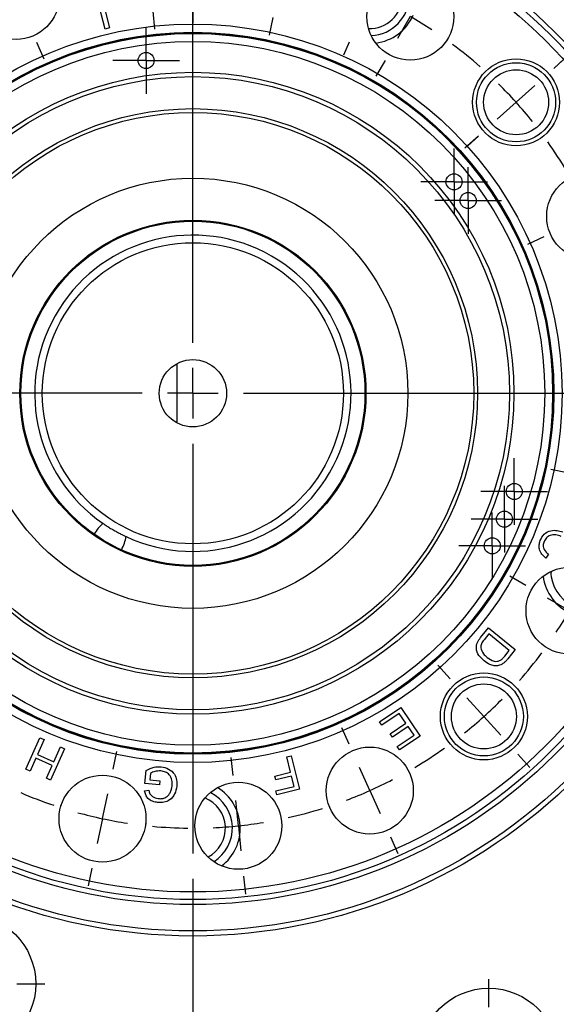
# Model space of a CAD drawing. Header units: inches. Extents: x 0.4 to 16.6, y 0.2 to 10.8.
# Tile 5 of 18: x 3.7 to 4.7, y 5.3 to 7.3. Entities that reach past the tile are written whole.
import ezdxf

# ---------------------------------------------------------------- set-up
doc = ezdxf.new("R2010")
doc.units = ezdxf.units.IN
doc.header["$MEASUREMENT"] = 0
doc.layers.add('SLD-0', color=7, linetype='Continuous', lineweight=25)
doc.styles.add('SLDTEXTSTYLE0', font='TXT', dxfattribs={"width": 0.75})
doc.dimstyles.new('SLDDIMSTYLE0', dxfattribs={"dimtxt": 0.145833, "dimasz": 0.13, "dimexe": 0, "dimexo": 0.0625, "dimgap": 0.036458, "dimtad": 0, "dimtih": 1, "dimtoh": 1, "dimdec": 1, "dimlfac": 2, "dimrnd": 1e-09, "dimzin": 12, "dimdsep": 46, "dimtxsty": 'SLDTEXTSTYLE0', "dimsah": 1, "dimcen": 0.09, "dimadec": 0, "dimazin": 3, "dimtfac": 1, "dimtdec": 1, "dimtofl": 0, "dimtmove": 0, "dimatfit": 3, "dimfxl": 0, "dimfrac": 2, "dimtolj": 1, "dimtzin": 12, "dimarcsym": 0})
doc.dimstyles.new('SLDDIMSTYLE1', dxfattribs={"dimtxt": 0.145833, "dimasz": 0.13, "dimexe": 0, "dimexo": 0.0625, "dimgap": 0.036458, "dimtad": 0, "dimtih": 1, "dimtoh": 1, "dimdec": 1, "dimlfac": 2, "dimrnd": 1e-09, "dimzin": 4, "dimdsep": 46, "dimtxsty": 'SLDTEXTSTYLE0', "dimsah": 1, "dimcen": 0.09, "dimadec": 0, "dimazin": 1, "dimtfac": 1, "dimtdec": 1, "dimtmove": 0, "dimatfit": 0, "dimfxl": 0, "dimfrac": 2, "dimtolj": 1, "dimtzin": 12, "dimarcsym": 0})

# ---------------------------------------------------------------- blocks, each defined once
blk = doc.blocks.new('_D')
at = {"layer": 'SLD-0', "color": 7}
for p, q in [((4.0799, 8.0255), (7.4722, 8.0255)), ((7.3472, 8.0255), (7.3472, 6.3613)), ((7.1856, 6.1), (7.1412, 6.1)), ((7.1412, 6.1), (7.1412, 5.8683)), ((7.5089, 6.1), (7.5532, 6.1)), ((7.5532, 6.1), (7.5532, 5.8683)), ((7.1412, 5.8683), (7.1856, 5.8683)), ((7.5532, 5.8683), (7.5089, 5.8683)), ((7.3472, 4.3571), (7.3472, 5.8388)), ((6.2698, 4.3571), (7.4722, 4.3571))]:
    blk.add_line(p, q, dxfattribs=at)
for points in [[(7.3472, 8.0255), (7.3272, 7.8955), (7.3672, 7.8955)], [(7.3472, 4.3571), (7.3672, 4.4871), (7.3272, 4.4871)]]:
    blk.add_solid(points, dxfattribs=at)
at = {"layer": 'SLD-0', "color": 7, "char_height": 0.14583, "attachment_point": 1, "style": 'SLDTEXTSTYLE0'}
for s, insert in [('7.3', (7.2126, 6.3176)), ('186', (7.1856, 6.0563))]:
    blk.add_mtext(s, dxfattribs=dict(at, insert=insert))
blk = doc.blocks.new('_D_4')
at = {"layer": 'SLD-0', "color": 7}
for p, q in [((4.0299, 5.5686), (4.0299, 3.8371)), ((4.5142, 4.4219), (4.5142, 3.8371)), ((4.0299, 3.9621), (3.7799, 3.9621)), ((4.1485, 3.9621), (4.1041, 3.9621)), ((4.1041, 3.9621), (4.1041, 3.7304)), ((4.364, 3.9621), (4.4084, 3.9621)), ((4.4084, 3.9621), (4.4084, 3.7304)), ((4.5142, 3.9621), (4.7642, 3.9621)), ((4.1041, 3.7304), (4.1485, 3.7304)), ((4.4084, 3.7304), (4.364, 3.7304))]:
    blk.add_line(p, q, dxfattribs=at)
for points in [[(4.0299, 3.9621), (3.8999, 3.9821), (3.8999, 3.9421)], [(4.5142, 3.9621), (4.6442, 3.9421), (4.6442, 3.9821)]]:
    blk.add_solid(points, dxfattribs=at)
at = {"layer": 'SLD-0', "color": 7, "char_height": 0.14583, "attachment_point": 1, "style": 'SLDTEXTSTYLE0'}
for s, insert in [('1.0', (4.1216, 4.1796)), ('25', (4.1485, 3.9184))]:
    blk.add_mtext(s, dxfattribs=dict(at, insert=insert))
blk = doc.blocks.new('SW_CENTERMARKSYMBOL_2')
at = {"layer": 'SLD-0', "color": 0}
for p, q in [((0, 0.05), (0, 0.065875)), ((0, 0), (0, 0.05)), ((-0.05, 0), (-0.065875, 0)), ((0, 0), (-0.05, 0)), ((0, 0), (0, -0.05)), ((0, 0), (0.05, 0)), ((0.05, 0), (0.065875, 0)), ((0, -0.05), (0, -0.065875))]:
    blk.add_line(p, q, dxfattribs=at)
blk = doc.blocks.new('SW_CENTERMARKSYMBOL_3')
at = {"layer": 'SLD-0', "color": 0}
for p, q in [((0, 0.05), (0, 0.065875)), ((0, 0), (0, 0.05)), ((-0.05, 0), (-0.065875, 0)), ((0, 0), (-0.05, 0)), ((0, 0), (0, -0.05)), ((0, 0), (0.05, 0)), ((0.05, 0), (0.065875, 0)), ((0, -0.05), (0, -0.065875))]:
    blk.add_line(p, q, dxfattribs=at)
blk = doc.blocks.new('SW_CENTERMARKSYMBOL_4')
at = {"layer": 'SLD-0', "color": 0}
for p, q in [((0, 0.05), (0, 0.065875)), ((0, 0), (0, 0.05)), ((-0.05, 0), (-0.065875, 0)), ((0, 0), (-0.05, 0)), ((0, 0), (0, -0.05)), ((0, 0), (0.05, 0)), ((0.05, 0), (0.065875, 0)), ((0, -0.05), (0, -0.065875))]:
    blk.add_line(p, q, dxfattribs=at)
blk = doc.blocks.new('SW_CENTERMARKSYMBOL_5')
at = {"layer": 'SLD-0', "color": 0}
for p, q in [((0, 0.05), (0, 0.065875)), ((0, 0), (0, 0.05)), ((-0.05, 0), (-0.065875, 0)), ((0, 0), (-0.05, 0)), ((0, 0), (0, -0.05)), ((0, 0), (0.05, 0)), ((0.05, 0), (0.065875, 0)), ((0, -0.05), (0, -0.065875))]:
    blk.add_line(p, q, dxfattribs=at)
blk = doc.blocks.new('SW_CENTERMARKSYMBOL_6')
at = {"layer": 'SLD-0', "color": 0}
for p, q in [((0, 0.05), (0, 0.065875)), ((0, 0), (0, 0.05)), ((-0.05, 0), (-0.065875, 0)), ((0, 0), (-0.05, 0)), ((0, 0), (0, -0.05)), ((0, 0), (0.05, 0)), ((0.05, 0), (0.065875, 0)), ((0, -0.05), (0, -0.065875))]:
    blk.add_line(p, q, dxfattribs=at)
blk = doc.blocks.new('SW_CENTERMARKSYMBOL_7')
at = {"layer": 'SLD-0', "color": 0}
for p, q in [((0, 0.05), (0, 0.065875)), ((0, 0), (0, 0.05)), ((-0.05, 0), (-0.065875, 0)), ((0, 0), (-0.05, 0)), ((0, 0), (0, -0.05)), ((0, 0), (0.05, 0)), ((0.05, 0), (0.065875, 0)), ((0, -0.05), (0, -0.065875))]:
    blk.add_line(p, q, dxfattribs=at)
blk = doc.blocks.new('SW_CENTERMARKSYMBOL_10')
at = {"layer": 'SLD-0', "color": 0}
for p, q in [((0, 0.05), (0, 0.065875)), ((0, 0), (0, 0.05)), ((-0.05, 0), (-0.065875, 0)), ((0, 0), (-0.05, 0)), ((0, 0), (0, -0.05)), ((0, 0), (0.05, 0)), ((0.05, 0), (0.065875, 0)), ((0, -0.05), (0, -0.065875))]:
    blk.add_line(p, q, dxfattribs=at)
blk = doc.blocks.new('SW_CENTERMARKSYMBOL_11')
at = {"layer": 'SLD-0', "color": 0}
for p, q in [((0, 0.05), (0, 0.065875)), ((0, 0), (0, 0.05)), ((-0.05, 0), (-0.065875, 0)), ((0, 0), (-0.05, 0)), ((0, 0), (0, -0.05)), ((0, 0), (0.05, 0)), ((0.05, 0), (0.065875, 0)), ((0, -0.05), (0, -0.065875))]:
    blk.add_line(p, q, dxfattribs=at)
blk = doc.blocks.new('SW_CENTERMARKSYMBOL_12')
at = {"layer": 'SLD-0', "color": 0}
for p, q in [((0, 0.05), (0, 0.065875)), ((0, 0), (0, 0.05)), ((-0.05, 0), (-0.065875, 0)), ((0, 0), (-0.05, 0)), ((0, 0), (0, -0.05)), ((0, 0), (0.05, 0)), ((0.05, 0), (0.065875, 0)), ((0, -0.05), (0, -0.065875))]:
    blk.add_line(p, q, dxfattribs=at)
blk = doc.blocks.new('SW_CENTERMARKSYMBOL_13')
at = {"layer": 'SLD-0', "color": 0}
for p, q in [((0, 0.05), (0, 0.065875)), ((0, 0), (0, 0.05)), ((-0.05, 0), (-0.065875, 0)), ((0, 0), (-0.05, 0)), ((0, 0), (0, -0.05)), ((0, 0), (0.05, 0)), ((0.05, 0), (0.065875, 0)), ((0, -0.05), (0, -0.065875))]:
    blk.add_line(p, q, dxfattribs=at)
blk = doc.blocks.new('SW_CENTERMARKSYMBOL_14')
at = {"layer": 'SLD-0', "color": 0}
for p, q in [((0, 0.05), (0, 0.065875)), ((0, 0), (0, 0.05)), ((-0.05, 0), (-0.065875, 0)), ((0, 0), (-0.05, 0)), ((0, 0), (0, -0.05)), ((0, 0), (0.05, 0)), ((0.05, 0), (0.065875, 0)), ((0, -0.05), (0, -0.065875))]:
    blk.add_line(p, q, dxfattribs=at)
blk = doc.blocks.new('SW_CENTERMARKSYMBOL_15')
at = {"layer": 'SLD-0', "color": 0}
for p, q in [((0, 0.05), (0, 0.065875)), ((0, 0), (0, 0.05)), ((-0.05, 0), (-0.065875, 0)), ((0, 0), (-0.05, 0)), ((0, 0), (0, -0.05)), ((0, 0), (0.05, 0)), ((0.05, 0), (0.065875, 0)), ((0, -0.05), (0, -0.065875))]:
    blk.add_line(p, q, dxfattribs=at)
blk = doc.blocks.new('SW_CENTERMARKSYMBOL_17')
at = {"layer": 'SLD-0', "color": 0}
for p, q in [((0, 0.1), (0, 0.155475)), ((0, 0), (0, 0.05)), ((-0.1, 0), (-0.155475, 0)), ((0, 0), (-0.05, 0)), ((0, 0), (0, -0.05)), ((0, 0), (0.05, 0)), ((0.1, 0), (0.155475, 0)), ((0, -0.1), (0, -0.155475))]:
    blk.add_line(p, q, dxfattribs=at)
blk = doc.blocks.new('SW_CENTERMARKSYMBOL_22')
at = {"layer": 'SLD-0', "color": 0}
for p, q in [((0, 0.1), (0, 0.155475)), ((0, 0), (0, 0.05)), ((-0.1, 0), (-0.155475, 0)), ((0, 0), (-0.05, 0)), ((0, 0), (0, -0.05)), ((0, 0), (0.05, 0)), ((0.1, 0), (0.155475, 0)), ((0, -0.1), (0, -0.155475))]:
    blk.add_line(p, q, dxfattribs=at)
blk = doc.blocks.new('SW_CENTERMARKSYMBOL_24')
at = {"layer": 'SLD-0', "color": 0}
for p, q in [((-0.3495, -0.6851), (-0.3495, 0.1243)), ((-0.4289, -0.0299), (-0.4252, -0.0656)), ((-0.3495, -0.0257), (-0.3495, -0.0538)), ((-0.1917, -0.0423), (-0.1991, -0.0774)), ((0.0801, -0.0408), (0.0551, -0.0841)), ((-0.6584, -0.0914), (-0.6438, -0.1242)), ((-0.0407, -0.0914), (-0.0521, -0.117)), ((0.0301, -0.1274), (0.0122, -0.1586)), ((0.3634, -0.1431), (0.3901, -0.1191)), ((0.3634, -0.1431), (0.3843, -0.1243)), ((0.2891, -0.21), (0.3263, -0.1766)), ((0.2891, -0.21), (0.3263, -0.1766)), ((0.2891, -0.21), (0.2519, -0.2435)), ((0.2891, -0.21), (0.2519, -0.2435)), ((0.2148, -0.277), (0.1881, -0.301)), ((0.2148, -0.277), (0.1939, -0.2958)), ((0.3442, -0.4762), (0.3114, -0.4908)), ((-0.3495, -0.7851), (-0.3495, -0.7351)), ((-0.4495, -0.7851), (-1.2589, -0.7851)), ((-0.3495, -0.7851), (-0.3995, -0.7851)), ((-0.3495, -0.7851), (-0.3495, -0.8351)), ((-0.3495, -0.7851), (-0.2995, -0.7851)), ((-0.2495, -0.7851), (0.5598, -0.7851)), ((-0.3495, -0.8851), (-0.3495, -1.6945)), ((0.3932, -0.943), (0.3581, -0.9355)), ((0.3081, -1.1648), (0.277, -1.1468)), ((0.3947, -1.2148), (0.3514, -1.1898)), ((0.1586, -1.3494), (0.1345, -1.3227)), ((0.2255, -1.4237), (0.192, -1.3866)), ((0.2255, -1.4237), (0.259, -1.4609)), ((-0.0407, -1.4788), (-0.0553, -1.446)), ((-0.5074, -1.5279), (-0.5, -1.4927)), ((0.2924, -1.498), (0.3165, -1.5247)), ((-0.2702, -1.5403), (-0.2739, -1.5046)), ((0, -1.5702), (-0.0203, -1.5245)), ((0, -1.5702), (0.0203, -1.6158)), ((-0.5282, -1.6257), (-0.5178, -1.5768)), ((-0.2597, -1.6397), (-0.2649, -1.59)), ((-0.5282, -1.6257), (-0.5386, -1.6746)), ((-0.2597, -1.6397), (-0.2545, -1.6895)), ((0.0407, -1.6615), (0.0553, -1.6943)), ((-0.549, -1.7235), (-0.5565, -1.7586)), ((-0.2493, -1.7392), (-0.2455, -1.7749))]:
    blk.add_line(p, q, dxfattribs=at)
for start, end in [(56.6664, 60), (48.6671, 53.3329), (42, 45.3336), (42, 45.3336), (38.6664, 42), (38.6664, 42), (30.6671, 35.3329), (326.6664, 330), (318.6671, 323.3329), (312, 315.3336), (308.6664, 312), (300.6671, 305.3329), (294, 297.3336), (246.6671, 251.3329), (290.6664, 294), (254.6664, 258), (282.6671, 287.3329), (258, 261.3336), (276, 279.3336), (264.6671, 269.3329), (272.6664, 276)]:
    blk.add_arc((-0.3495, -0.7851), 0.8594, start, end, dxfattribs=at)
blk = doc.blocks.new('SW_CENTERMARKSYMBOL_28')
at = {"layer": 'SLD-0', "color": 0}
for p, q in [((0, 0.05), (0, 0.065875)), ((0, 0), (0, 0.05)), ((-0.05, 0), (-0.065875, 0)), ((0, 0), (-0.05, 0)), ((0, 0), (0, -0.05)), ((0, 0), (0.05, 0)), ((0.05, 0), (0.065875, 0)), ((0, -0.05), (0, -0.065875))]:
    blk.add_line(p, q, dxfattribs=at)
blk = doc.blocks.new('SW_CENTERMARKSYMBOL_29')
at = {"layer": 'SLD-0', "color": 0}
for p, q in [((0, 0.05), (0, 0.065875)), ((0, 0), (0, 0.05)), ((-0.05, 0), (-0.065875, 0)), ((0, 0), (-0.05, 0)), ((0, 0), (0, -0.05)), ((0, 0), (0.05, 0)), ((0.05, 0), (0.065875, 0)), ((0, -0.05), (0, -0.065875))]:
    blk.add_line(p, q, dxfattribs=at)
blk = doc.blocks.new('SW_CENTERMARKSYMBOL_30')
at = {"layer": 'SLD-0', "color": 0}
for p, q in [((0, 0.05), (0, 0.065875)), ((0, 0), (0, 0.05)), ((-0.05, 0), (-0.065875, 0)), ((0, 0), (-0.05, 0)), ((0, 0), (0, -0.05)), ((0, 0), (0.05, 0)), ((0.05, 0), (0.065875, 0)), ((0, -0.05), (0, -0.065875))]:
    blk.add_line(p, q, dxfattribs=at)
blk = doc.blocks.new('SW_CENTERMARKSYMBOL_31')
at = {"layer": 'SLD-0', "color": 0}
for p, q in [((0, 0.05), (0, 0.065875)), ((0, 0), (0, 0.05)), ((-0.05, 0), (-0.065875, 0)), ((0, 0), (-0.05, 0)), ((0, 0), (0, -0.05)), ((0, 0), (0.05, 0)), ((0.05, 0), (0.065875, 0)), ((0, -0.05), (0, -0.065875))]:
    blk.add_line(p, q, dxfattribs=at)
blk = doc.blocks.new('SW_CENTERMARKSYMBOL_32')
at = {"layer": 'SLD-0', "color": 0}
for p, q in [((0, 0.05), (0, 0.065875)), ((0, 0), (0, 0.05)), ((-0.05, 0), (-0.065875, 0)), ((0, 0), (-0.05, 0)), ((0, 0), (0, -0.05)), ((0, 0), (0.05, 0)), ((0.05, 0), (0.065875, 0)), ((0, -0.05), (0, -0.065875))]:
    blk.add_line(p, q, dxfattribs=at)
blk = doc.blocks.new('SW_CENTERMARKSYMBOL_33')
at = {"layer": 'SLD-0', "color": 0}
for p, q in [((0, 0.05), (0, 0.065875)), ((0, 0), (0, 0.05)), ((-0.05, 0), (-0.065875, 0)), ((0, 0), (-0.05, 0)), ((0, 0), (0, -0.05)), ((0, 0), (0.05, 0)), ((0.05, 0), (0.065875, 0)), ((0, -0.05), (0, -0.065875))]:
    blk.add_line(p, q, dxfattribs=at)

msp = doc.modelspace()

# ---------------------------------------------------------------- linework, layer by layer
at = {"color": 7, "linetype": 'Continuous', "lineweight": 25}
for p, q in [((3.8563, 7.2478), (3.8417, 7.3061)), ((3.8505, 7.3082), (3.865, 7.25)), ((3.865, 7.25), (3.8563, 7.2478)), ((3.9989, 6.4692), (3.9989, 6.5868)), ((4.7328, 6.21), (4.7275, 6.2025)), ((4.5986, 6.0454), (4.614, 6.0645)), ((4.6146, 6.0524), (4.6055, 6.0411)), ((4.614, 6.0645), (4.667, 6.0216)), ((4.6551, 6.0197), (4.6146, 6.0524)), ((4.6461, 6.0085), (4.6551, 6.0197)), ((4.667, 6.0216), (4.6522, 6.0034)), ((4.3988, 5.8786), (4.4409, 5.907)), ((4.4409, 5.907), (4.4789, 5.8506)), ((4.4032, 5.8719), (4.3988, 5.8786)), ((4.4379, 5.8953), (4.4032, 5.8719)), ((4.4196, 5.8551), (4.4508, 5.8761)), ((4.4508, 5.8761), (4.4379, 5.8953)), ((4.4553, 5.8695), (4.4241, 5.8484)), ((4.467, 5.8522), (4.4553, 5.8695)), ((3.6999, 5.7852), (3.7276, 5.8474)), ((3.7358, 5.8437), (3.7227, 5.8144)), ((3.7276, 5.8474), (3.7358, 5.8437)), ((4.4241, 5.8484), (4.4196, 5.8551)), ((4.4336, 5.8297), (4.467, 5.8522)), ((4.4789, 5.8506), (4.4381, 5.8231)), ((3.7763, 5.8256), (3.7486, 5.7635)), ((3.755, 5.8), (3.7681, 5.8293)), ((3.7681, 5.8293), (3.7763, 5.8256)), ((4.4381, 5.8231), (4.4336, 5.8297)), ((3.7195, 5.807), (3.7081, 5.7815)), ((3.7518, 5.7926), (3.7195, 5.807)), ((3.7227, 5.8144), (3.755, 5.8)), ((4.2153, 5.8093), (4.224, 5.8115)), ((4.2228, 5.7793), (4.2153, 5.8093)), ((4.224, 5.8115), (4.2405, 5.7454)), ((3.7081, 5.7815), (3.6999, 5.7852)), ((3.7404, 5.7671), (3.7518, 5.7926)), ((3.935, 5.757), (3.9377, 5.7823)), ((4.1918, 5.7716), (4.2228, 5.7793)), ((3.7486, 5.7635), (3.7404, 5.7671)), ((3.9461, 5.7768), (3.9447, 5.7641)), ((3.9447, 5.7641), (3.9648, 5.762)), ((3.9648, 5.762), (3.964, 5.754)), ((4.1937, 5.7638), (4.1918, 5.7716)), ((4.2247, 5.7715), (4.1937, 5.7638)), ((4.2298, 5.751), (4.2247, 5.7715)), ((3.9345, 5.7425), (3.9429, 5.7439)), ((3.964, 5.754), (3.935, 5.757)), ((4.194, 5.7421), (4.2298, 5.751)), ((4.196, 5.7343), (4.194, 5.7421)), ((4.2405, 5.7454), (4.196, 5.7343)), ((3.769, 5.7124), (3.77, 5.7155)), ((3.9369, 5.68), (3.9365, 5.6768))]:
    msp.add_line(p, q, dxfattribs=at)
at = {"color": 8, "linetype": 'Continuous', "lineweight": 25}
msp.add_line((4.7386, 6.1752), (4.7373, 6.1727), dxfattribs=at)
at = {"color": 7, "linetype": 'Continuous', "lineweight": 25}
for centre, radius in [((4.0299, 6.528), 1.0725), ((4.0299, 6.528), 1.0625), ((4.0299, 6.528), 1.0105), ((4.0299, 6.528), 1.0005), ((4.0299, 6.528), 0.9855), ((3.6804, 7.3131), 0.0859), ((4.4596, 7.2723), 0.0859), ((4.0299, 6.528), 0.7296), ((4.0299, 6.528), 0.7133), ((4.0299, 6.528), 0.7123), ((4.0299, 6.528), 0.711), ((4.0299, 6.528), 0.6954), ((3.9375, 7.1856), 0.0159), ((4.6686, 7.103), 0.0859), ((4.6686, 7.103), 0.0781), ((4.0299, 6.528), 0.6344), ((4.6686, 7.103), 0.0642), ((4.0299, 6.528), 0.6258), ((4.0299, 6.528), 0.5625), ((4.0299, 6.528), 0.555), ((4.0299, 6.528), 0.425), ((4.546, 6.9459), 0.0159), ((4.815, 6.8776), 0.0859), ((4.5739, 6.9089), 0.0159), ((4.0299, 6.528), 0.342), ((4.0299, 6.528), 0.34), ((4.0299, 6.528), 0.2975), ((4.0299, 6.528), 0.0665), ((4.665, 6.3339), 0.0159), ((4.6456, 6.2792), 0.0159), ((4.6216, 6.2265), 0.0159), ((4.7742, 6.0983), 0.0859), ((4.605, 5.8894), 0.0859), ((4.605, 5.8894), 0.0781), ((4.605, 5.8894), 0.0643), ((4.3795, 5.7429), 0.0859), ((3.8513, 5.6874), 0.0859), ((4.1198, 5.6733), 0.0859), ((3.582, 5.361), 0.1375), ((4.6146, 5.2148), 0.1375)]:
    msp.add_circle(centre, radius, dxfattribs=at)
for centre, radius, start, end in [((4.3795, 7.3131), 0.0643, 267.7227, 0), ((4.3795, 7.3131), 0.0781, 271.9798, 0), ((4.3795, 7.3131), 0.0938, 277.2621, 336), ((4.0299, 6.528), 0.3125, 245.0053, 235.3929), ((4.815, 6.1785), 0.0781, 181.9798, 304.0202), ((4.815, 6.1785), 0.0938, 187.2621, 246), ((4.0299, 5.6686), 0.0937, 307.2621, 58.7379), ((4.0299, 5.6686), 0.0643, 297.7227, 68.2773), ((4.0299, 5.6686), 0.0781, 301.9798, 63.16)]:
    msp.add_arc(centre, radius, start, end, dxfattribs=at)
for start_param, end_param in [(0.993346, 1.523448), (4.759737, 5.28984)]:
    msp.add_ellipse((3.8604, 6.232), major_axis=(0.0271, 0.0473), ratio=0.573576, start_param=start_param, end_param=end_param, dxfattribs=at)
for points, knots in [([(3.8524, 6.2708), (3.8543, 6.2696), (3.8576, 6.2673), (3.8652, 6.2624), (3.8732, 6.2576), (3.8811, 6.2532), (3.888, 6.2496), (3.8938, 6.2467), (3.8966, 6.2454), (3.8979, 6.2448)], [0, 0, 0, 0, 0.185396, 0.333902, 0.483371, 0.610994, 0.734296, 0.872648, 1, 1, 1, 1]), ([(4.7163, 6.2368), (4.7185, 6.2415), (4.7229, 6.2508), (4.7365, 6.2573), (4.7496, 6.2574), (4.7573, 6.2551), (4.7611, 6.2539)], [0, 0, 0, 0, 0.2799939, 0.5581218, 0.7789331, 1, 1, 1, 1]), ([(4.7578, 6.2452), (4.7542, 6.2464), (4.7471, 6.2487), (4.7363, 6.2483), (4.7279, 6.2427), (4.7252, 6.2374), (4.7238, 6.2348)], [0, 0, 0, 0, 0.281213, 0.560499, 0.78001, 1, 1, 1, 1]), ([(4.7275, 6.2025), (4.7246, 6.2048), (4.7189, 6.2094), (4.7144, 6.219), (4.7138, 6.2286), (4.7155, 6.2341), (4.7163, 6.2368)], [0, 0, 0, 0, 0.280246, 0.559513, 0.77957, 1, 1, 1, 1]), ([(4.7238, 6.2348), (4.7231, 6.2322), (4.7216, 6.227), (4.724, 6.2172), (4.7295, 6.2127), (4.7328, 6.21)], [0, 0, 0, 0, 0.280854, 0.561218, 1, 1, 1, 1]), ([(4.6054, 5.999), (4.6017, 6.0025), (4.5944, 6.0093), (4.5889, 6.0228), (4.5915, 6.0359), (4.5962, 6.0422), (4.5986, 6.0454)], [0, 0, 0, 0, 0.28083, 0.559911, 0.779048, 1, 1, 1, 1]), ([(4.6055, 6.0411), (4.6033, 6.0385), (4.5995, 6.0338), (4.5989, 6.0278), (4.5987, 6.0251)], [0, 0, 0, 0, 0.561841, 1, 1, 1, 1]), ([(4.5987, 6.0251), (4.6001, 6.021), (4.6026, 6.0135), (4.6087, 6.0084), (4.6113, 6.0062)], [0, 0, 0, 0, 0.557388, 1, 1, 1, 1]), ([(4.6338, 5.9899), (4.6309, 5.9896), (4.6251, 5.9891), (4.6151, 5.9921), (4.6091, 5.9964), (4.6054, 5.999)], [0, 0, 0, 0, 0.279767, 0.559897, 1, 1, 1, 1]), ([(4.6113, 6.0062), (4.6158, 6.003), (4.6219, 5.9986), (4.6318, 5.998), (4.6357, 5.9996), (4.6376, 6.0004)], [0, 0, 0, 0, 0.558838, 0.779794, 1, 1, 1, 1]), ([(4.6438, 5.9946), (4.6421, 5.9934), (4.639, 5.9912), (4.6354, 5.9903), (4.6338, 5.9899)], [0, 0, 0, 0, 0.559954, 1, 1, 1, 1]), ([(4.6376, 6.0004), (4.6394, 6.0017), (4.6425, 6.0041), (4.645, 6.0072), (4.6461, 6.0085)], [0, 0, 0, 0, 0.559285, 1, 1, 1, 1]), ([(4.6522, 6.0034), (4.6508, 6.0016), (4.6482, 5.9985), (4.6452, 5.9958), (4.6438, 5.9946)], [0, 0, 0, 0, 0.560154, 1, 1, 1, 1]), ([(3.9377, 5.7823), (3.9429, 5.7851), (3.9521, 5.7901), (3.9625, 5.79), (3.9671, 5.79)], [0, 0, 0, 0, 0.559911, 1, 1, 1, 1]), ([(3.9667, 5.7818), (3.9626, 5.7817), (3.9553, 5.7817), (3.9489, 5.7783), (3.9461, 5.7768)], [0, 0, 0, 0, 0.559503, 1, 1, 1, 1]), ([(3.9889, 5.7517), (3.9891, 5.7557), (3.9895, 5.7636), (3.9845, 5.7741), (3.9759, 5.7799), (3.9698, 5.7812), (3.9667, 5.7818)], [0, 0, 0, 0, 0.280794, 0.559332, 0.779373, 1, 1, 1, 1]), ([(3.9671, 5.79), (3.9722, 5.7889), (3.9825, 5.7868), (3.9939, 5.7766), (3.9986, 5.7637), (3.9984, 5.7554), (3.9983, 5.7513)], [0, 0, 0, 0, 0.280166, 0.558994, 0.779269, 1, 1, 1, 1]), ([(3.9603, 5.7193), (3.9569, 5.7199), (3.9499, 5.7211), (3.9412, 5.7264), (3.9362, 5.7343), (3.9351, 5.7398), (3.9345, 5.7425)], [0, 0, 0, 0, 0.2803987, 0.5599023, 0.7795064, 1, 1, 1, 1]), ([(3.9429, 5.7439), (3.9435, 5.7414), (3.9445, 5.7365), (3.9507, 5.7293), (3.9572, 5.7279), (3.9611, 5.727)], [0, 0, 0, 0, 0.281561, 0.560923, 1, 1, 1, 1]), ([(3.9983, 5.7513), (3.9972, 5.7462), (3.9951, 5.7359), (3.9856, 5.724), (3.9727, 5.7189), (3.9645, 5.7192), (3.9603, 5.7193)], [0, 0, 0, 0, 0.2803691, 0.5593229, 0.7793026, 1, 1, 1, 1]), ([(3.9849, 5.7383), (3.986, 5.7407), (3.9879, 5.745), (3.9886, 5.7497), (3.9889, 5.7517)], [0, 0, 0, 0, 0.5597569, 1, 1, 1, 1]), ([(3.9611, 5.727), (3.9637, 5.7269), (3.969, 5.7266), (3.9761, 5.729), (3.9815, 5.7331), (3.9837, 5.7366), (3.9849, 5.7383)], [0, 0, 0, 0, 0.28028, 0.559965, 0.77983, 1, 1, 1, 1])]:
    msp.add_open_spline(points, degree=3, knots=knots, dxfattribs=at)

# ---------------------------------------------------------------- block references
at = {"layer": 'SLD-0', "color": 7}
for name, p in [('SW_CENTERMARKSYMBOL_24', (4.3795, 7.3131)), ('SW_CENTERMARKSYMBOL_7', (3.9375, 7.1856)), ('SW_CENTERMARKSYMBOL_15', (3.9375, 7.1856)), ('SW_CENTERMARKSYMBOL_33', (3.9375, 7.1856)), ('SW_CENTERMARKSYMBOL_6', (4.546, 6.9459)), ('SW_CENTERMARKSYMBOL_14', (4.546, 6.9459)), ('SW_CENTERMARKSYMBOL_32', (4.546, 6.9459)), ('SW_CENTERMARKSYMBOL_5', (4.5739, 6.9089)), ('SW_CENTERMARKSYMBOL_13', (4.5739, 6.9089)), ('SW_CENTERMARKSYMBOL_31', (4.5739, 6.9089)), ('SW_CENTERMARKSYMBOL_4', (4.665, 6.3339)), ('SW_CENTERMARKSYMBOL_12', (4.665, 6.3339)), ('SW_CENTERMARKSYMBOL_30', (4.665, 6.3339)), ('SW_CENTERMARKSYMBOL_3', (4.6456, 6.2792)), ('SW_CENTERMARKSYMBOL_11', (4.6456, 6.2792)), ('SW_CENTERMARKSYMBOL_29', (4.6456, 6.2792)), ('SW_CENTERMARKSYMBOL_2', (4.6216, 6.2265)), ('SW_CENTERMARKSYMBOL_10', (4.6216, 6.2265)), ('SW_CENTERMARKSYMBOL_28', (4.6216, 6.2265)), ('SW_CENTERMARKSYMBOL_22', (3.582, 5.361)), ('SW_CENTERMARKSYMBOL_17', (4.6146, 5.2148))]:
    msp.add_blockref(name, p, dxfattribs=at)

# ---------------------------------------------------------------- dimensions: what is measured, and where the dimension line sits
dim = msp.add_linear_dim(base=(7.3472, 4.3571), p1=(4.0299, 8.0255), p2=(6.2198, 4.3571), angle=90, dimstyle='SLDDIMSTYLE0', dxfattribs=at)
dim.commit()
dim.dimension.update_dxf_attribs({"geometry": '_D', "text_midpoint": (7.3472, 6.1), "dimtype": 160})
dim = msp.add_linear_dim(base=(4.5142, 3.9621), p1=(4.0299, 5.6186), p2=(4.5142, 4.4719), dimstyle='SLDDIMSTYLE1', dxfattribs=at)
dim.commit()
dim.dimension.update_dxf_attribs({"geometry": '_D_4', "text_midpoint": (4.2563, 3.9621), "dimtype": 160})

doc.saveas('drawing.dxf')
